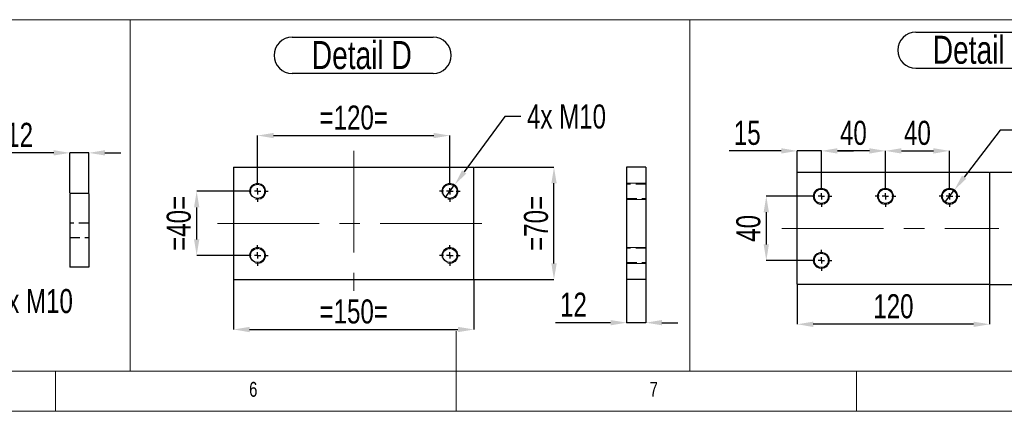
# Model space of a CAD drawing. Header units: millimetres. Extents: x 5 to 589, y 5 to 415.
# Tile 4 of 17: x 243 to 365, y 5 to 54. Entities that reach past the tile are written whole.
import ezdxf

# ---------------------------------------------------------------- set-up
doc = ezdxf.new("R2010")
doc.units = ezdxf.units.MM
doc.header["$PDSIZE"] = -1
doc.linetypes.add('CENTERX2', pattern=[20.32, 12.7, -2.54, 2.54, -2.54])
doc.linetypes.add('HIDDEN', pattern=[1.905, 1.27, -0.635])
for name, color, linetype in [('COTES', 1, 'Continuous'), ('NOTES', 6, 'Continuous'), ('TRAIT-FINS', 9, 'Continuous'), ('TRAIT-MIXTES', 3, 'CENTERX2'), ('TRAIT-TIRET', 2, 'HIDDEN')]:
    doc.layers.add(name, color=color, linetype=linetype)
doc.layers.add('TRAIT-FORT', color=4, linetype='Continuous', lineweight=25)
doc.styles.add('SLDTEXTSTYLE0', font='TXT', dxfattribs={"width": 0.75})
doc.dimstyles.new('SLDDIMSTYLE3', dxfattribs={"dimtxt": 3, "dimasz": 2, "dimexe": 0, "dimexo": 0.0625, "dimgap": 0.75, "dimtad": 0, "dimtih": 1, "dimtoh": 1, "dimdec": 0, "dimlfac": 5, "dimrnd": 1e-09, "dimzin": 12, "dimdsep": 46, "dimtxsty": 'SLDTEXTSTYLE0', "dimblk1": 'NONE', "dimsah": 1, "dimcen": 0, "dimadec": 0, "dimazin": 3, "dimtfac": 1, "dimtdec": 0, "dimtmove": 0, "dimatfit": 3, "dimldrblk": 'NONE', "dimfxl": 1, "dimfrac": 2, "dimtolj": 1, "dimtzin": 12, "dimarcsym": 0})
doc.dimstyles.new('SLDDIMSTYLE4', dxfattribs={"dimtxt": 3, "dimasz": 2, "dimexe": 0, "dimexo": 0.0625, "dimgap": 0.75, "dimtad": 1, "dimdec": 0, "dimlfac": 5, "dimrnd": 1e-09, "dimzin": 12, "dimdsep": 46, "dimtxsty": 'SLDTEXTSTYLE0', "dimsah": 1, "dimcen": 0.09, "dimadec": 0, "dimazin": 3, "dimtfac": 1, "dimtdec": 0, "dimtofl": 0, "dimtmove": 0, "dimatfit": 3, "dimfxl": 1, "dimfrac": 2, "dimtolj": 1, "dimtzin": 12, "dimarcsym": 0})
doc.dimstyles.new('SLDDIMSTYLE5', dxfattribs={"dimtxt": 3, "dimasz": 2, "dimexe": 0, "dimexo": 0.0625, "dimgap": 0.75, "dimtad": 1, "dimdec": 0, "dimlfac": 5, "dimrnd": 1e-09, "dimzin": 12, "dimdsep": 46, "dimtxsty": 'SLDTEXTSTYLE0', "dimsah": 1, "dimcen": 0.09, "dimadec": 0, "dimazin": 3, "dimtfac": 1, "dimtdec": 0, "dimtmove": 0, "dimatfit": 0, "dimfxl": 1, "dimfrac": 2, "dimtolj": 1, "dimtzin": 12, "dimarcsym": 0})

# ---------------------------------------------------------------- blocks, each defined once
blk = doc.blocks.new('_D_38')
at = {"layer": 'COTES', "color": 0, "lineweight": -2, "transparency": 16777216}
for p, q in [((232.4, 28.52), (233.09, 26.65)), ((235.98, 18.76), (233.78, 24.77)), ((238.55, 18.76), (235.98, 18.76))]:
    blk.add_line(p, q, dxfattribs=at)
at = {"layer": 'COTES', "color": 0, "transparency": 16777216}
blk.add_solid([(234.09, 24.88), (233.46, 24.65), (233.09, 26.65)], dxfattribs=at)
at = {"layer": 'Defpoints', "color": 0, "transparency": 16777216}
for p in [(232.4, 28.52), (233.09, 26.65)]:
    blk.add_point(p, dxfattribs=at)
at = {"layer": 'COTES', "color": 0, "transparency": 16777216, "insert": (239.3, 20.26), "char_height": 3, "attachment_point": 1, "style": 'SLDTEXTSTYLE0'}
blk.add_mtext('\\A1;2x M10', dxfattribs=at)
blk = doc.blocks.new('_NONE')
blk = doc.blocks.new('_D_59')
at = {"layer": 'COTES', "color": 0, "lineweight": -2, "transparency": 16777216}
for p, q in [((272.23, 33.82), (272.23, 39.41)), ((274.23, 39.41), (294.23, 39.41)), ((296.23, 33.82), (296.23, 39.41))]:
    blk.add_line(p, q, dxfattribs=at)
at = {"layer": 'COTES', "color": 0, "transparency": 16777216}
for points in [[(274.23, 39.74), (274.23, 39.08), (272.23, 39.41)], [(294.23, 39.74), (294.23, 39.08), (296.23, 39.41)]]:
    blk.add_solid(points, dxfattribs=at)
at = {"layer": 'Defpoints', "color": 0, "transparency": 16777216}
for p in [(296.23, 39.41), (272.23, 33.75), (296.23, 33.75)]:
    blk.add_point(p, dxfattribs=at)
at = {"layer": 'COTES', "color": 0, "transparency": 16777216, "insert": (284.23, 43.16), "char_height": 3, "attachment_point": 2, "style": 'SLDTEXTSTYLE0'}
blk.add_mtext('\\A1;=120=', dxfattribs=at)
blk = doc.blocks.new('_D_60')
at = {"layer": 'COTES', "color": 0, "lineweight": -2, "transparency": 16777216}
for p, q in [((269.23, 21.39), (269.23, 15.21)), ((299.23, 21.39), (299.23, 15.21)), ((271.23, 15.21), (297.23, 15.21))]:
    blk.add_line(p, q, dxfattribs=at)
at = {"layer": 'COTES', "color": 0, "transparency": 16777216}
for points in [[(271.23, 15.54), (271.23, 14.87), (269.23, 15.21)], [(297.23, 15.54), (297.23, 14.87), (299.23, 15.21)]]:
    blk.add_solid(points, dxfattribs=at)
at = {"layer": 'Defpoints', "color": 0, "transparency": 16777216}
for p in [(269.23, 21.45), (299.23, 21.45), (299.23, 15.21)]:
    blk.add_point(p, dxfattribs=at)
at = {"layer": 'COTES', "color": 0, "transparency": 16777216, "insert": (284.23, 18.96), "char_height": 3, "attachment_point": 2, "style": 'SLDTEXTSTYLE0'}
blk.add_mtext('\\A1;=150=', dxfattribs=at)
blk = doc.blocks.new('_D_61')
at = {"layer": 'COTES', "color": 0, "lineweight": -2, "transparency": 16777216}
for p, q in [((270.87, 32.45), (264.62, 32.45)), ((264.62, 26.45), (264.62, 30.45)), ((270.87, 24.45), (264.62, 24.45))]:
    blk.add_line(p, q, dxfattribs=at)
at = {"layer": 'COTES', "color": 0, "transparency": 16777216}
for points in [[(264.29, 30.45), (264.95, 30.45), (264.62, 32.45)], [(264.29, 26.45), (264.95, 26.45), (264.62, 24.45)]]:
    blk.add_solid(points, dxfattribs=at)
at = {"layer": 'Defpoints', "color": 0, "transparency": 16777216}
for p in [(264.62, 32.45), (270.93, 32.45), (270.93, 24.45)]:
    blk.add_point(p, dxfattribs=at)
at = {"layer": 'COTES', "color": 0, "transparency": 16777216, "insert": (260.87, 28.45), "char_height": 3, "attachment_point": 2, "rotation": 90, "style": 'SLDTEXTSTYLE0'}
blk.add_mtext('\\A1;=40=', dxfattribs=at)
blk = doc.blocks.new('_D_62')
at = {"layer": 'COTES', "color": 0, "lineweight": -2, "transparency": 16777216}
for p, q in [((299.3, 35.45), (309.23, 35.45)), ((309.23, 23.45), (309.23, 33.45)), ((299.3, 21.45), (309.23, 21.45))]:
    blk.add_line(p, q, dxfattribs=at)
at = {"layer": 'COTES', "color": 0, "transparency": 16777216}
for points in [[(308.9, 33.45), (309.57, 33.45), (309.23, 35.45)], [(308.9, 23.45), (309.57, 23.45), (309.23, 21.45)]]:
    blk.add_solid(points, dxfattribs=at)
at = {"layer": 'Defpoints', "color": 0, "transparency": 16777216}
for p in [(299.23, 35.45), (309.23, 35.45), (299.23, 21.45)]:
    blk.add_point(p, dxfattribs=at)
at = {"layer": 'COTES', "color": 0, "transparency": 16777216, "insert": (305.48, 28.45), "char_height": 3, "attachment_point": 2, "rotation": 90, "style": 'SLDTEXTSTYLE0'}
blk.add_mtext('\\A1;=70=', dxfattribs=at)
blk = doc.blocks.new('_D_63')
at = {"layer": 'COTES', "color": 0, "lineweight": -2, "transparency": 16777216}
for p, q in [((303.11, 41.79), (298.01, 34.87)), ((305.11, 41.79), (303.11, 41.79)), ((295.64, 31.65), (296.83, 33.26))]:
    blk.add_line(p, q, dxfattribs=at)
at = {"layer": 'COTES', "color": 0, "transparency": 16777216}
blk.add_solid([(297.75, 35.07), (298.28, 34.67), (296.83, 33.26)], dxfattribs=at)
at = {"layer": 'Defpoints', "color": 0, "transparency": 16777216}
for p in [(296.83, 33.26), (295.64, 31.65)]:
    blk.add_point(p, dxfattribs=at)
at = {"layer": 'COTES', "color": 0, "transparency": 16777216, "insert": (305.86, 43.29), "char_height": 3, "attachment_point": 1, "style": 'SLDTEXTSTYLE0'}
blk.add_mtext('\\A1;4x M10', dxfattribs=at)
blk = doc.blocks.new('SW_NOTE_44')
at = {"layer": 'NOTES', "color": 0}
for p, q in [((-0.11, 4.99), (17.5, 4.99)), ((17.5, 0.46), (-0.11, 0.46))]:
    blk.add_line(p, q, dxfattribs=at)
for centre, start, end in [((-0.11, 2.72), 90, 270), ((17.5, 2.72), 270, 90)]:
    blk.add_arc(centre, 2.26, start, end, dxfattribs=at)
at = {"layer": 'NOTES', "color": 0, "insert": (8.59, 4.51), "char_height": 3.5, "attachment_point": 2, "style": 'SLDTEXTSTYLE0'}
blk.add_mtext('Detail D', dxfattribs=at)
blk = doc.blocks.new('SW_CENTERMARKSYMBOL_23')
at = {"layer": 'TRAIT-MIXTES', "color": 0}
for p, q in [((0, 0.8), (0, 1.3)), ((-0.8, 0), (-1.3, 0)), ((0, 0), (-0.4, 0)), ((0, 0), (0, 0.4)), ((0, 0), (0, -0.4)), ((0, 0), (0.4, 0)), ((0.8, 0), (1.3, 0)), ((0, -0.8), (0, -1.3))]:
    blk.add_line(p, q, dxfattribs=at)
blk = doc.blocks.new('SW_CENTERMARKSYMBOL_24')
at = {"layer": 'TRAIT-MIXTES', "color": 0}
for p, q in [((0, 0.8), (0, 1.3)), ((-0.8, 0), (-1.3, 0)), ((0, 0), (-0.4, 0)), ((0, 0), (0, 0.4)), ((0, 0), (0, -0.4)), ((0, 0), (0.4, 0)), ((0.8, 0), (1.3, 0)), ((0, -0.8), (0, -1.3))]:
    blk.add_line(p, q, dxfattribs=at)
blk = doc.blocks.new('SW_CENTERMARKSYMBOL_25')
at = {"layer": 'TRAIT-MIXTES', "color": 0}
for p, q in [((0, 0.8), (0, 1.3)), ((-0.8, 0), (-1.3, 0)), ((0, 0), (-0.4, 0)), ((0, 0), (0, 0.4)), ((0, 0), (0, -0.4)), ((0, 0), (0.4, 0)), ((0.8, 0), (1.3, 0)), ((0, -0.8), (0, -1.3))]:
    blk.add_line(p, q, dxfattribs=at)
blk = doc.blocks.new('SW_CENTERMARKSYMBOL_26')
at = {"layer": 'TRAIT-MIXTES', "color": 0}
for p, q in [((0, 0.8), (0, 1.3)), ((-0.8, 0), (-1.3, 0)), ((0, 0), (-0.4, 0)), ((0, 0), (0, 0.4)), ((0, 0), (0, -0.4)), ((0, 0), (0.4, 0)), ((0.8, 0), (1.3, 0)), ((0, -0.8), (0, -1.3))]:
    blk.add_line(p, q, dxfattribs=at)
blk = doc.blocks.new('_D_73')
at = {"layer": 'COTES', "color": 0, "lineweight": -2, "transparency": 16777216}
for p, q in [((364.94, 40.1), (360.43, 34.21)), ((366.94, 40.1), (364.94, 40.1)), ((358, 31.03), (359.22, 32.62))]:
    blk.add_line(p, q, dxfattribs=at)
at = {"layer": 'COTES', "color": 0, "transparency": 16777216}
blk.add_solid([(360.17, 34.41), (360.7, 34.01), (359.22, 32.62)], dxfattribs=at)
at = {"layer": 'Defpoints', "color": 0, "transparency": 16777216}
for p in [(359.22, 32.62), (358, 31.03)]:
    blk.add_point(p, dxfattribs=at)
at = {"layer": 'COTES', "color": 0, "transparency": 16777216, "insert": (367.69, 41.6), "char_height": 3, "attachment_point": 1, "style": 'SLDTEXTSTYLE0'}
blk.add_mtext('\\A1;4x M10', dxfattribs=at)
blk = doc.blocks.new('_D_74')
at = {"layer": 'COTES', "color": 0, "lineweight": -2, "transparency": 16777216}
for p, q in [((350.61, 33.19), (350.61, 37.5)), ((352.61, 37.5), (356.61, 37.5)), ((358.61, 33.19), (358.61, 37.5))]:
    blk.add_line(p, q, dxfattribs=at)
at = {"layer": 'COTES', "color": 0, "transparency": 16777216}
for points in [[(352.61, 37.83), (352.61, 37.16), (350.61, 37.5)], [(356.61, 37.83), (356.61, 37.16), (358.61, 37.5)]]:
    blk.add_solid(points, dxfattribs=at)
at = {"layer": 'Defpoints', "color": 0, "transparency": 16777216}
for p in [(358.61, 37.5), (350.61, 33.13), (358.61, 33.13)]:
    blk.add_point(p, dxfattribs=at)
at = {"layer": 'COTES', "color": 0, "transparency": 16777216, "insert": (354.61, 41.25), "char_height": 3, "attachment_point": 2, "style": 'SLDTEXTSTYLE0'}
blk.add_mtext('\\A1;40', dxfattribs=at)
blk = doc.blocks.new('_D_75')
at = {"layer": 'COTES', "color": 0, "lineweight": -2, "transparency": 16777216}
for p, q in [((342.61, 33.19), (342.61, 37.5)), ((348.61, 37.5), (344.61, 37.5)), ((350.61, 33.19), (350.61, 37.5))]:
    blk.add_line(p, q, dxfattribs=at)
at = {"layer": 'COTES', "color": 0, "transparency": 16777216}
for points in [[(344.61, 37.83), (344.61, 37.16), (342.61, 37.5)], [(348.61, 37.83), (348.61, 37.16), (350.61, 37.5)]]:
    blk.add_solid(points, dxfattribs=at)
at = {"layer": 'Defpoints', "color": 0, "transparency": 16777216}
for p in [(342.61, 37.5), (342.61, 33.13), (350.61, 33.13)]:
    blk.add_point(p, dxfattribs=at)
at = {"layer": 'COTES', "color": 0, "transparency": 16777216, "insert": (346.61, 41.25), "char_height": 3, "attachment_point": 2, "style": 'SLDTEXTSTYLE0'}
blk.add_mtext('\\A1;40', dxfattribs=at)
blk = doc.blocks.new('_D_76')
at = {"layer": 'COTES', "color": 0, "lineweight": -2, "transparency": 16777216}
for p, q in [((341.25, 31.83), (335.74, 31.83)), ((335.74, 29.83), (335.74, 25.83)), ((341.25, 23.83), (335.74, 23.83))]:
    blk.add_line(p, q, dxfattribs=at)
at = {"layer": 'COTES', "color": 0, "transparency": 16777216}
for points in [[(335.4, 29.83), (336.07, 29.83), (335.74, 31.83)], [(335.4, 25.83), (336.07, 25.83), (335.74, 23.83)]]:
    blk.add_solid(points, dxfattribs=at)
at = {"layer": 'Defpoints', "color": 0, "transparency": 16777216}
for p in [(341.31, 31.83), (335.74, 23.83), (341.31, 23.83)]:
    blk.add_point(p, dxfattribs=at)
at = {"layer": 'COTES', "color": 0, "transparency": 16777216, "insert": (331.99, 27.83), "char_height": 3, "attachment_point": 2, "rotation": 90, "style": 'SLDTEXTSTYLE0'}
blk.add_mtext('\\A1;40', dxfattribs=at)
blk = doc.blocks.new('_D_77')
at = {"layer": 'COTES', "color": 0, "lineweight": -2, "transparency": 16777216}
for p, q in [((363.67, 34.83), (371.27, 34.83)), ((371.27, 32.83), (371.27, 22.83)), ((363.67, 20.83), (371.27, 20.83))]:
    blk.add_line(p, q, dxfattribs=at)
at = {"layer": 'COTES', "color": 0, "transparency": 16777216}
for points in [[(370.93, 32.83), (371.6, 32.83), (371.27, 34.83)], [(370.93, 22.83), (371.6, 22.83), (371.27, 20.83)]]:
    blk.add_solid(points, dxfattribs=at)
at = {"layer": 'Defpoints', "color": 0, "transparency": 16777216}
for p in [(363.61, 34.83), (363.61, 20.83), (371.27, 20.83)]:
    blk.add_point(p, dxfattribs=at)
at = {"layer": 'COTES', "color": 0, "transparency": 16777216, "insert": (367.52, 27.83), "char_height": 3, "attachment_point": 2, "rotation": 90, "style": 'SLDTEXTSTYLE0'}
blk.add_mtext('\\A1;70', dxfattribs=at)
blk = doc.blocks.new('_D_78')
at = {"layer": 'COTES', "color": 0, "lineweight": -2, "transparency": 16777216}
for p, q in [((339.61, 20.76), (339.61, 15.86)), ((363.61, 20.76), (363.61, 15.86)), ((361.61, 15.86), (341.61, 15.86))]:
    blk.add_line(p, q, dxfattribs=at)
at = {"layer": 'COTES', "color": 0, "transparency": 16777216}
for points in [[(341.61, 16.19), (341.61, 15.52), (339.61, 15.86)], [(361.61, 16.19), (361.61, 15.52), (363.61, 15.86)]]:
    blk.add_solid(points, dxfattribs=at)
at = {"layer": 'Defpoints', "color": 0, "transparency": 16777216}
for p in [(339.61, 20.83), (363.61, 20.83), (339.61, 15.86)]:
    blk.add_point(p, dxfattribs=at)
at = {"layer": 'COTES', "color": 0, "transparency": 16777216, "insert": (351.61, 19.61), "char_height": 3, "attachment_point": 2, "style": 'SLDTEXTSTYLE0'}
blk.add_mtext('\\A1;120', dxfattribs=at)
blk = doc.blocks.new('_D_79')
at = {"layer": 'COTES', "color": 0, "lineweight": -2, "transparency": 16777216}
for p, q in [((337.61, 37.5), (331.11, 37.5)), ((339.61, 34.89), (339.61, 37.5)), ((342.61, 37.5), (339.61, 37.5)), ((342.61, 33.19), (342.61, 37.5)), ((344.61, 37.5), (346.61, 37.5))]:
    blk.add_line(p, q, dxfattribs=at)
at = {"layer": 'COTES', "color": 0, "transparency": 16777216}
for points in [[(337.61, 37.83), (337.61, 37.16), (339.61, 37.5)], [(344.61, 37.83), (344.61, 37.16), (342.61, 37.5)]]:
    blk.add_solid(points, dxfattribs=at)
at = {"layer": 'Defpoints', "color": 0, "transparency": 16777216}
for p in [(339.61, 37.5), (339.61, 34.83), (342.61, 33.13)]:
    blk.add_point(p, dxfattribs=at)
at = {"layer": 'COTES', "color": 0, "transparency": 16777216, "insert": (333.36, 41.25), "char_height": 3, "attachment_point": 2, "style": 'SLDTEXTSTYLE0'}
blk.add_mtext('\\A1;15', dxfattribs=at)
blk = doc.blocks.new('SW_NOTE_46')
at = {"layer": 'NOTES', "color": 0}
for p, q in [((-0.06, 4.96), (16.67, 4.96)), ((16.67, 0.43), (-0.06, 0.43))]:
    blk.add_line(p, q, dxfattribs=at)
for centre, start, end in [((-0.06, 2.7), 90, 270), ((16.67, 2.7), 270, 90)]:
    blk.add_arc(centre, 2.26, start, end, dxfattribs=at)
at = {"layer": 'NOTES', "color": 0, "insert": (8.2, 4.51), "char_height": 3.5, "attachment_point": 2, "style": 'SLDTEXTSTYLE0'}
blk.add_mtext('Detail E', dxfattribs=at)
blk = doc.blocks.new('SW_CENTERMARKSYMBOL_32')
at = {"layer": 'TRAIT-MIXTES', "color": 0}
for p, q in [((0, 0.8), (0, 1.3)), ((-0.8, 0), (-1.3, 0)), ((0, 0), (-0.4, 0)), ((0, 0), (0, 0.4)), ((0, 0), (0, -0.4)), ((0, 0), (0.4, 0)), ((0.8, 0), (1.3, 0)), ((0, -0.8), (0, -1.3))]:
    blk.add_line(p, q, dxfattribs=at)
blk = doc.blocks.new('SW_CENTERMARKSYMBOL_33')
at = {"layer": 'TRAIT-MIXTES', "color": 0}
for p, q in [((0, 0.8), (0, 1.3)), ((-0.8, 0), (-1.3, 0)), ((0, 0), (-0.4, 0)), ((0, 0), (0, 0.4)), ((0, 0), (0, -0.4)), ((0, 0), (0.4, 0)), ((0.8, 0), (1.3, 0)), ((0, -0.8), (0, -1.3))]:
    blk.add_line(p, q, dxfattribs=at)
blk = doc.blocks.new('SW_CENTERMARKSYMBOL_34')
at = {"layer": 'TRAIT-MIXTES', "color": 0}
for p, q in [((0, 0.8), (0, 1.3)), ((-0.8, 0), (-1.3, 0)), ((0, 0), (-0.4, 0)), ((0, 0), (0, 0.4)), ((0, 0), (0, -0.4)), ((0, 0), (0.4, 0)), ((0.8, 0), (1.3, 0)), ((0, -0.8), (0, -1.3))]:
    blk.add_line(p, q, dxfattribs=at)
blk = doc.blocks.new('SW_CENTERMARKSYMBOL_35')
at = {"layer": 'TRAIT-MIXTES', "color": 0}
for p, q in [((0, 0.8), (0, 1.3)), ((-0.8, 0), (-1.3, 0)), ((0, 0), (-0.4, 0)), ((0, 0), (0, 0.4)), ((0, 0), (0, -0.4)), ((0, 0), (0.4, 0)), ((0.8, 0), (1.3, 0)), ((0, -0.8), (0, -1.3))]:
    blk.add_line(p, q, dxfattribs=at)
blk = doc.blocks.new('_D_82')
at = {"layer": 'COTES', "color": 0, "lineweight": -2, "transparency": 16777216}
for p, q in [((318.3, 21.39), (318.3, 16.06)), ((320.7, 21.39), (320.7, 16.06)), ((316.3, 16.06), (309.41, 16.06)), ((320.7, 16.06), (318.3, 16.06)), ((322.7, 16.06), (324.7, 16.06))]:
    blk.add_line(p, q, dxfattribs=at)
at = {"layer": 'COTES', "color": 0, "transparency": 16777216}
for points in [[(316.3, 16.39), (316.3, 15.73), (318.3, 16.06)], [(322.7, 16.39), (322.7, 15.73), (320.7, 16.06)]]:
    blk.add_solid(points, dxfattribs=at)
at = {"layer": 'Defpoints', "color": 0, "transparency": 16777216}
for p in [(318.3, 21.45), (320.7, 21.45), (318.3, 16.06)]:
    blk.add_point(p, dxfattribs=at)
at = {"layer": 'COTES', "color": 0, "transparency": 16777216, "insert": (311.66, 19.81), "char_height": 3, "attachment_point": 2, "style": 'SLDTEXTSTYLE0'}
blk.add_mtext('\\A1;12', dxfattribs=at)
blk = doc.blocks.new('_D_83')
at = {"layer": 'COTES', "color": 0, "lineweight": -2, "transparency": 16777216}
for p, q in [((246.77, 37.25), (240.27, 37.25)), ((248.77, 32.25), (248.77, 37.25)), ((251.17, 37.25), (248.77, 37.25)), ((251.17, 32.25), (251.17, 37.25)), ((253.17, 37.25), (255.17, 37.25))]:
    blk.add_line(p, q, dxfattribs=at)
at = {"layer": 'COTES', "color": 0, "transparency": 16777216}
for points in [[(246.77, 37.59), (246.77, 36.92), (248.77, 37.25)], [(253.17, 37.59), (253.17, 36.92), (251.17, 37.25)]]:
    blk.add_solid(points, dxfattribs=at)
at = {"layer": 'Defpoints', "color": 0, "transparency": 16777216}
for p in [(248.77, 37.25), (248.77, 32.18), (251.17, 32.18)]:
    blk.add_point(p, dxfattribs=at)
at = {"layer": 'COTES', "color": 0, "transparency": 16777216, "insert": (242.52, 41), "char_height": 3, "attachment_point": 2, "style": 'SLDTEXTSTYLE0'}
blk.add_mtext('\\A1;12', dxfattribs=at)

msp = doc.modelspace()

# ---------------------------------------------------------------- linework, layer by layer
at = {"lineweight": 18}
for p, q in [((10, 53.87), (256.32, 53.87)), ((256.32, 10), (256.32, 53.87)), ((256.32, 53.87), (326.2, 53.87)), ((256.32, 53.87), (256.32, 10)), ((326.2, 53.87), (326.2, 10)), ((326.2, 10), (326.2, 53.87)), ((326.2, 53.87), (391.63, 53.87)), ((297, 5), (297, 15)), ((10, 10), (584, 10)), ((101.17, 10), (256.32, 10)), ((247, 5), (247, 10)), ((256.32, 10), (326.2, 10)), ((326.2, 10), (391.63, 10)), ((347, 5), (347, 10)), ((5, 5), (589, 5))]:
    msp.add_line(p, q, dxfattribs=at)
at = {"layer": 'TRAIT-FINS', "lineweight": 18}
for p, q in [((320.7, 33.45), (318.3, 33.45)), ((320.7, 33.45), (318.3, 33.45)), ((320.7, 31.45), (318.3, 31.45)), ((320.7, 31.45), (318.3, 31.45)), ((320.7, 25.45), (318.3, 25.45)), ((320.7, 25.45), (318.3, 25.45)), ((320.7, 23.45), (318.3, 23.45)), ((320.7, 23.45), (318.3, 23.45))]:
    msp.add_line(p, q, dxfattribs=at)
for centre in [(342.61, 31.83), (350.61, 31.83), (358.61, 31.83), (342.61, 23.83)]:
    msp.add_circle(centre, 1, dxfattribs=at)
for centre in [(272.23, 32.45), (296.23, 32.45), (342.61, 31.83), (350.61, 31.83), (358.61, 31.83), (272.23, 24.45), (296.23, 24.45), (342.61, 23.83)]:
    msp.add_arc(centre, 1, 255, 195, dxfattribs=at)
at = {"layer": 'TRAIT-FORT', "lineweight": 25}
for p, q in [((269.23, 35.45), (269.23, 21.45)), ((269.23, 35.45), (299.23, 35.45)), ((299.23, 21.45), (299.23, 35.45)), ((318.3, 35.45), (318.3, 21.45)), ((320.7, 35.45), (318.3, 35.45)), ((320.7, 35.45), (320.7, 21.45)), ((339.61, 20.83), (339.61, 34.83)), ((339.61, 34.83), (363.61, 34.83)), ((363.61, 34.83), (363.61, 20.83)), ((248.77, 32.18), (248.77, 22.98)), ((251.17, 32.18), (248.77, 32.18)), ((251.17, 32.18), (251.17, 22.98)), ((251.17, 22.98), (248.77, 22.98)), ((269.23, 21.45), (299.23, 21.45)), ((320.7, 21.45), (318.3, 21.45)), ((363.61, 20.83), (339.61, 20.83))]:
    msp.add_line(p, q, dxfattribs=at)
for centre in [(272.23, 32.45), (296.23, 32.45), (342.61, 31.83), (350.61, 31.83), (358.61, 31.83), (272.23, 24.45), (296.23, 24.45), (342.61, 23.83)]:
    msp.add_circle(centre, 0.9, dxfattribs=at)
at = {"layer": 'TRAIT-MIXTES', "lineweight": 18}
for p, q in [((284.23, 37.52), (284.23, 20.03)), ((267.2, 28.45), (301.32, 28.45)), ((337.69, 27.83), (364.77, 27.83))]:
    msp.add_line(p, q, dxfattribs=at)
at = {"layer": 'TRAIT-TIRET'}
for p, q in [((320.7, 33.35), (318.3, 33.35)), ((318.3, 31.55), (320.7, 31.55)), ((251.17, 28.48), (248.77, 28.48)), ((248.77, 26.68), (251.17, 26.68)), ((320.7, 25.35), (318.3, 25.35)), ((318.3, 23.55), (320.7, 23.55))]:
    msp.add_line(p, q, dxfattribs=at)

# ---------------------------------------------------------------- block references
at = {"layer": 'NOTES'}
for name, p in [('SW_NOTE_44', (276.65, 46.7)), ('SW_NOTE_46', (354.47, 47.36))]:
    msp.add_blockref(name, p, dxfattribs=at)
at = {"layer": 'TRAIT-MIXTES'}
for name, p in [('SW_CENTERMARKSYMBOL_24', (272.23, 32.45)), ('SW_CENTERMARKSYMBOL_26', (296.23, 32.45)), ('SW_CENTERMARKSYMBOL_35', (342.61, 31.83)), ('SW_CENTERMARKSYMBOL_32', (350.61, 31.83)), ('SW_CENTERMARKSYMBOL_33', (358.61, 31.83)), ('SW_CENTERMARKSYMBOL_23', (272.23, 24.45)), ('SW_CENTERMARKSYMBOL_25', (296.23, 24.45)), ('SW_CENTERMARKSYMBOL_34', (342.61, 23.83))]:
    msp.add_blockref(name, p, dxfattribs=at)

# ---------------------------------------------------------------- texts
at = {"layer": 'NOTES', "char_height": 1.85, "attachment_point": 1, "style": 'SLDTEXTSTYLE0'}
for s, insert in [('6', (271.17, 8.67)), ('7', (321.17, 8.67))]:
    msp.add_mtext(s, dxfattribs=dict(at, insert=insert))

# ---------------------------------------------------------------- dimensions: what is measured, and where the dimension line sits
at = {"layer": 'COTES'}
for base, p1, p2, picture, middle in [((296.23, 39.41), (272.23, 33.75), (296.23, 33.75), '_D_59', (284.23, 39.41)), ((299.23, 15.21), (269.23, 21.45), (299.23, 21.45), '_D_60', (284.23, 15.21))]:
    dim = msp.add_linear_dim(base=base, p1=p1, p2=p2, text='=<>=', dimstyle='SLDDIMSTYLE4', dxfattribs=at)
    dim.commit()
    dim.dimension.update_dxf_attribs({"geometry": picture, "text_midpoint": middle, "dimtype": 160})
for p1, p2, text, picture, middle in [((295.64, 31.65), (296.83, 33.26), '4x M10', '_D_63', (311.68, 41.79)), ((358, 31.03), (359.22, 32.62), '4x M<>', '_D_73', (373.51, 40.1)), ((232.4, 28.52), (233.09, 26.65), '2x M<>', '_D_38', (245.12, 18.76))]:
    dim = msp.add_diameter_dim_2p(p1=p1, p2=p2, text=text, dimstyle='SLDDIMSTYLE3', override={"dimpost": '<>'}, dxfattribs=at)
    dim.commit()
    dim.dimension.update_dxf_attribs({"geometry": picture, "text_midpoint": middle, "dimtype": 163})
for base, p1, p2, dimstyle, picture, middle in [((248.77, 37.25), (251.17, 32.18), (248.77, 32.18), 'SLDDIMSTYLE5', '_D_83', (242.52, 37.25)), ((339.61, 37.5), (342.61, 33.13), (339.61, 34.83), 'SLDDIMSTYLE5', '_D_79', (333.36, 37.5)), ((342.61, 37.5), (350.61, 33.13), (342.61, 33.13), 'SLDDIMSTYLE4', '_D_75', (346.61, 37.5)), ((358.61, 37.5), (350.61, 33.13), (358.61, 33.13), 'SLDDIMSTYLE4', '_D_74', (354.61, 37.5)), ((339.61, 15.86), (363.61, 20.83), (339.61, 20.83), 'SLDDIMSTYLE4', '_D_78', (351.61, 15.86))]:
    dim = msp.add_linear_dim(base=base, p1=p1, p2=p2, dimstyle=dimstyle, dxfattribs=at)
    dim.commit()
    dim.dimension.update_dxf_attribs({"geometry": picture, "text_midpoint": middle, "dimtype": 160})
for base, p1, p2, dimstyle, picture, middle in [((309.23, 35.45), (299.23, 21.45), (299.23, 35.45), 'SLDDIMSTYLE4', '_D_62', (309.23, 28.45)), ((264.62, 32.45), (270.93, 24.45), (270.93, 32.45), 'SLDDIMSTYLE5', '_D_61', (264.62, 28.45))]:
    dim = msp.add_linear_dim(base=base, p1=p1, p2=p2, angle=90, text='=<>=', dimstyle=dimstyle, dxfattribs=at)
    dim.commit()
    dim.dimension.update_dxf_attribs({"geometry": picture, "text_midpoint": middle, "dimtype": 160})
for base, p1, p2, angle, dimstyle, picture, middle in [((371.27, 20.83), (363.61, 34.83), (363.61, 20.83), 90, 'SLDDIMSTYLE4', '_D_77', (371.27, 27.83)), ((335.74, 23.83), (341.31, 31.83), (341.31, 23.83), 90, 'SLDDIMSTYLE5', '_D_76', (335.74, 27.83)), ((318.3, 16.06), (320.7, 21.45), (318.3, 21.45), 0, 'SLDDIMSTYLE5', '_D_82', (311.66, 16.06))]:
    dim = msp.add_linear_dim(base=base, p1=p1, p2=p2, angle=angle, dimstyle=dimstyle, dxfattribs=at)
    dim.commit()
    dim.dimension.update_dxf_attribs({"geometry": picture, "text_midpoint": middle, "dimtype": 160})

doc.saveas('drawing.dxf')
